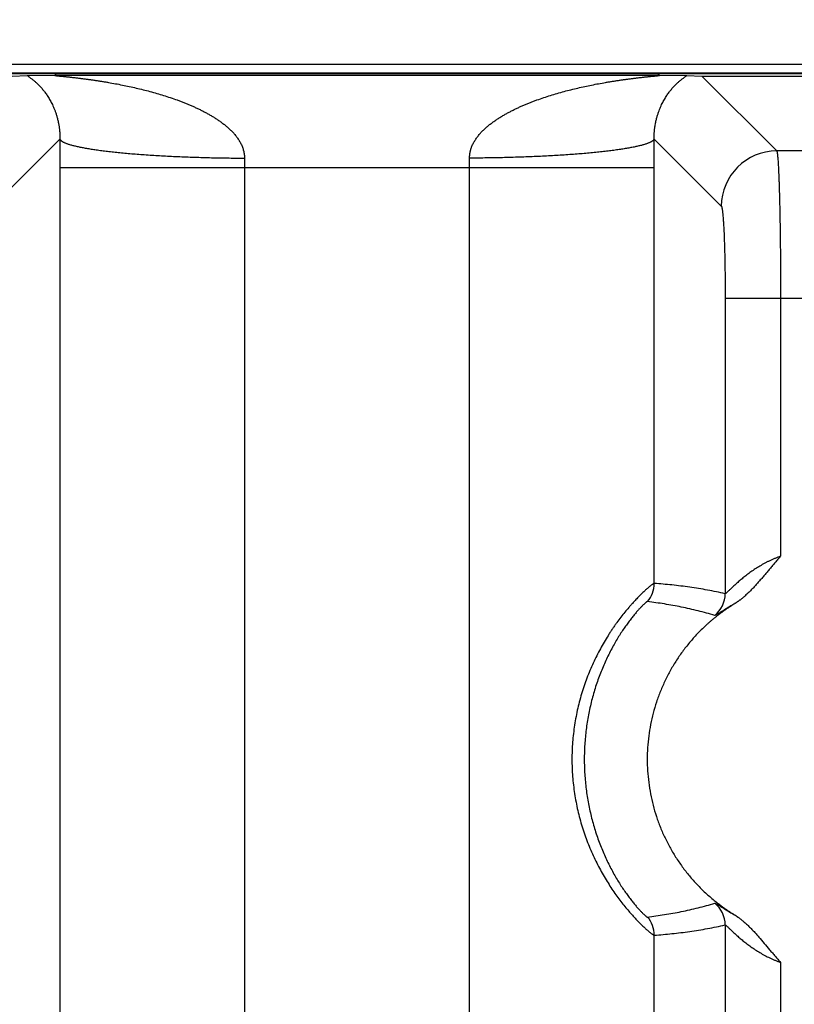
# Model space of a CAD drawing. Header units: inches. Extents: x 0 to 34, y 0 to 22.
# Tile 14 of 224: x 6.829 to 7.248, y 5.256 to 5.789. Entities that reach past the tile are written whole.
import ezdxf

# ---------------------------------------------------------------- set-up
doc = ezdxf.new("R2010")
doc.units = ezdxf.units.IN
doc.header["$LTSCALE"] = 1.87
doc.header["$MEASUREMENT"] = 0
doc.layers.get('0').update_dxf_attribs({"linetype": 'CONTINUOUS'})
doc.layers.add('DIMENSIONS', color=7, linetype='CONTINUOUS')
doc.styles.get("Standard").update_dxf_attribs({"font": 'txt', "width": 0.8})
doc.dimstyles.new('DIMSTYLE_1', dxfattribs={"dimtxt": 0.125, "dimasz": 0.18, "dimexe": 0.125, "dimexo": 0.0625, "dimgap": 0.03125, "dimtad": 0, "dimtih": 1, "dimtoh": 1, "dimdec": 3, "dimzin": 4, "dimdsep": 46, "dimtxsty": 'STANDARD', "dimblk": '_FILLED', "dimblk1": '_FILLED', "dimblk2": '_FILLED', "dimcen": 0.09, "dimadec": 0, "dimazin": 0, "dimtp": 0.01, "dimtm": 0.01, "dimtfac": 1, "dimtdec": 3, "dimtofl": 0, "dimtmove": 0, "dimatfit": 3, "dimldrblk": '_FILLED', "dimfxl": 1, "dimtolj": 1, "dimtzin": 4, "dimarcsym": 0})

# ---------------------------------------------------------------- blocks, each defined once
blk = doc.blocks.new('*D14')
at = {"layer": 'DIMENSIONS', "color": 2, "linetype": 'CONTINUOUS'}
blk.add_line((7.2665877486, 5.0329007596), (7.2665877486, 6.4671331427), dxfattribs=at)
at = {"layer": 'DIMENSIONS', "color": 2, "linetype": 'CONTINUOUS', "insert": (7.2040877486, 6.5296331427), "char_height": 0.125, "width": 1.025, "attachment_point": 1, "rotation": 90, "line_spacing_factor": 0.9}
blk.add_mtext('1.614{\\Ftxt.shx;\\W1.000000;\\H0.125000; }[41]', dxfattribs=at)
blk = doc.blocks.new('_FILLED')
at = {"color": 0, "linetype": 'BYBLOCK'}
blk.add_solid([(0, 0), (-1, 0.1736111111), (-1, -0.1736111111)], dxfattribs=at)
blk = doc.blocks.new('*D15')
at = {"layer": 'DIMENSIONS', "color": 2, "linetype": 'CONTINUOUS'}
blk.add_line((13.3915877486, 5.0329007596), (13.3915877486, 6.4671331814), dxfattribs=at)
at = {"layer": 'DIMENSIONS', "color": 2, "linetype": 'CONTINUOUS', "insert": (13.3290877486, 6.5296331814), "char_height": 0.125, "width": 1.425, "attachment_point": 1, "rotation": 90, "line_spacing_factor": 0.9}
blk.add_mtext('7.739{\\Ftxt.shx;\\W1.000000;\\H0.125000; }[196.57]', dxfattribs=at)
blk = doc.blocks.new('*D16')
at = {"layer": 'DIMENSIONS', "color": 2, "linetype": 'CONTINUOUS'}
blk.add_line((20.0265877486, 5.0329007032), (20.0265877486, 6.4671332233), dxfattribs=at)
at = {"layer": 'DIMENSIONS', "color": 2, "linetype": 'CONTINUOUS', "insert": (19.9640877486, 6.5296332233), "char_height": 0.125, "width": 1.425, "attachment_point": 1, "rotation": 90, "line_spacing_factor": 0.9}
blk.add_mtext('14.374{\\Ftxt.shx;\\W1.000000;\\H0.125000; }[365.1]', dxfattribs=at)
blk = doc.blocks.new('*D17')
at = {"layer": 'DIMENSIONS', "color": 2, "linetype": 'CONTINUOUS'}
blk.add_line((21.0465877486, 4.2329007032), (21.0465877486, 6.4671332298), dxfattribs=at)
at = {"layer": 'DIMENSIONS', "color": 2, "linetype": 'CONTINUOUS', "insert": (20.9840877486, 6.5296332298), "char_height": 0.125, "width": 1.525, "attachment_point": 1, "rotation": 90, "line_spacing_factor": 0.9}
blk.add_mtext('15.394{\\Ftxt.shx;\\W1.000000;\\H0.125000; }[391.01]', dxfattribs=at)
blk = doc.blocks.new('*D18')
at = {"layer": 'DIMENSIONS', "color": 2, "linetype": 'CONTINUOUS'}
blk.add_line((7.0789877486, 4.8453007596), (4.9650877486, 4.8453007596), dxfattribs=at)
at = {"layer": 'DIMENSIONS', "color": 2, "linetype": 'CONTINUOUS', "insert": (4.9025877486, 4.9078007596), "char_height": 0.125, "width": 1.225, "attachment_point": 3, "line_spacing_factor": 0.9}
blk.add_mtext('.919{\\Ftxt.shx;\\W1.000000;\\H0.125000; }[23.34]', dxfattribs=at)
blk = doc.blocks.new('*D19')
at = {"layer": 'DIMENSIONS', "color": 2, "linetype": 'CONTINUOUS'}
blk.add_line((7.0789877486, 3.2453007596), (4.9650877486, 3.2453007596), dxfattribs=at)
at = {"layer": 'DIMENSIONS', "color": 2, "linetype": 'CONTINUOUS', "insert": (4.9025877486, 3.3078007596), "char_height": 0.125, "width": 1.325, "attachment_point": 3, "line_spacing_factor": 0.9}
blk.add_mtext('2.519{\\Ftxt.shx;\\W1.000000;\\H0.125000; }[63.98]', dxfattribs=at)

msp = doc.modelspace()

# ---------------------------------------------------------------- linework, layer by layer
at = {"color": 7, "linetype": 'CONTINUOUS'}
for p, q in [((8.0322192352, 5.7643042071), (5.7620690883, 5.7643007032)), ((5.7525839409, 5.7594872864), (8.6728719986, 5.7594872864)), ((21.5411953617, 5.7596681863), (5.7528033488, 5.7596681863)), ((6.824990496, 5.7580456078), (6.8331657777, 5.7582589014)), ((6.8331657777, 5.7582589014), (6.8488269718, 5.7584781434)), ((6.8488269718, 5.7584781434), (7.1744711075, 5.7584781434)), ((7.1744711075, 5.7584781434), (7.1901323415, 5.7582589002)), ((7.1901323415, 5.7582589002), (7.1983075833, 5.7580456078)), ((7.1983075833, 5.7580456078), (7.2387939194, 5.7175592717)), ((7.1983075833, 5.7580456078), (7.33536469, 5.7580456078)), ((6.8144756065, 5.687587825), (6.8508211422, 5.7239333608)), ((7.172476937, 5.7239333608), (7.2088224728, 5.687587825)), ((7.2948784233, 5.7175593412), (7.2387939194, 5.7175592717)), ((6.8507862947, 5.7084800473), (6.8507862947, 2.3823145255)), ((6.8507862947, 5.7084800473), (7.1725117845, 5.7084800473)), ((6.9506911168, 5.7084800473), (6.9506911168, 2.3823145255)), ((7.0726069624, 5.0693742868), (7.0726069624, 5.7084800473)), ((7.1725114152, 5.4835398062), (7.1725117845, 5.7084800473)), ((7.2109102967, 5.637635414), (7.2109102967, 5.4779835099)), ((7.2408817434, 5.637635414), (7.2109102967, 5.637635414)), ((7.2927905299, 5.6376920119), (7.2408817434, 5.637635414)), ((7.2408817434, 5.637635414), (7.2408817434, 5.498271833)), ((7.2109102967, 5.2988110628), (7.2109102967, 5.0214593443)), ((7.1725117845, 5.0348707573), (7.1725117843, 5.2932548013)), ((7.2408817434, 5.2785227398), (7.2408817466, 5.0214593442))]:
    msp.add_line(p, q, dxfattribs=at)
for centre, radius, start, end in [((10.2998853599, 5.7084172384), 3.4490990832, 179.7422482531, 179.9989566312), ((3.7342281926, 5.7084417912), 3.43828361, 0.0006375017, 0.2581533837), ((7.2388635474, 5.687518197), 0.0300419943, 90.1327975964, 179.8672024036), ((7.3246088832, 5.7085261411), 0.3739177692, 179.2177299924, 180.0070629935), ((6.7000758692, 5.708535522), 0.3725310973, 359.9914679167, 0.7837390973), ((7.1575013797, 5.4835410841), 0.01501003, 319.1192458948, 359.9949893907), ((7.1958988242, 5.4779891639), 0.015011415, 308.5740709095, 359.9784200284), ((7.1958988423, 5.2988054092), 0.0150113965, 0.0215786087, 51.42598204), ((7.1575016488, 5.2932536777), 0.0150100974, 0.0042889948, 40.8808822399)]:
    msp.add_arc(centre, radius, start, end, dxfattribs=at)
for points, knots in [([(6.8331657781, 5.7582589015), (6.8333258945, 5.7581447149), (6.8335725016, 5.757971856), (6.8339074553, 5.7577370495), (6.8342649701, 5.757484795), (6.834728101, 5.7571533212), (6.8352983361, 5.7567332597), (6.8358858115, 5.7562850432), (6.8367002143, 5.7556379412), (6.8377414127, 5.7547543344), (6.8389965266, 5.7535844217), (6.8402653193, 5.7522784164), (6.841539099, 5.7508246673), (6.8428106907, 5.7492071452), (6.8438435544, 5.7477326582), (6.8446599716, 5.7464550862), (6.8452773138, 5.7454229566), (6.8458877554, 5.7443280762), (6.8464904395, 5.7431639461), (6.8470827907, 5.7419228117), (6.8475583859, 5.7408320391), (6.8479305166, 5.7399133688), (6.8482094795, 5.7391877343), (6.8484835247, 5.7384334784), (6.8487512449, 5.7376483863), (6.8490122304, 5.7368292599), (6.8492662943, 5.7359725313), (6.8495114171, 5.7350740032), (6.8498324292, 5.7337823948), (6.8500807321, 5.7326000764), (6.8502680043, 5.7315408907), (6.8503603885, 5.7309718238), (6.8504473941, 5.7303832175), (6.8505284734, 5.7297736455), (6.8506023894, 5.7291418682), (6.8506568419, 5.7286004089), (6.8506962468, 5.7281541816), (6.8507238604, 5.7278090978), (6.8507487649, 5.727457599), (6.8507782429, 5.72697469), (6.8508079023, 5.7263499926), (6.8508303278, 5.7255758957), (6.850835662, 5.7247661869), (6.8508281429, 5.7242155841), (6.8508211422, 5.7239333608)], [0, 0, 0, 0, 0.0146491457, 0.0224324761, 0.0304703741, 0.0472417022, 0.0648553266, 0.083225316, 0.1022809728, 0.1423336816, 0.1849110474, 0.230041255, 0.2779089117, 0.3288210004, 0.3832298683, 0.4119309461, 0.4417449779, 0.4728010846, 0.5052927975, 0.53937544, 0.5752232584, 0.593911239, 0.6132042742, 0.6331284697, 0.6536849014, 0.67498753, 0.6971623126, 0.7202440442, 0.7443575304, 0.7962940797, 0.8101872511, 0.8244780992, 0.8392366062, 0.8545069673, 0.8702826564, 0.8866160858, 0.8950412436, 0.9036507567, 0.9124028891, 0.9212892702, 0.9396886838, 0.9589858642, 0.9789709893, 1, 1, 1, 1]), ([(6.8488269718, 5.7584781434), (6.8487770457, 5.7584775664), (6.8486806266, 5.7584761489), (6.8485417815, 5.7584729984), (6.8484152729, 5.7584688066), (6.8483185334, 5.7584642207), (6.8482490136, 5.7584597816), (6.8482033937, 5.7584562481), (6.8481624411, 5.758452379), (6.8481263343, 5.7584481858), (6.8480952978, 5.7584436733), (6.8480696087, 5.7584388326), (6.8480517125, 5.7584342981), (6.8480403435, 5.7584303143), (6.848033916, 5.758427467), (6.8480289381, 5.7584245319), (6.8480253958, 5.7584214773), (6.8480232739, 5.7584181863), (6.8480227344, 5.7584131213), (6.8480262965, 5.7584082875), (6.8480313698, 5.7584042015), (6.8480396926, 5.7583990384), (6.8480538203, 5.7583927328), (6.8480751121, 5.7583852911), (6.84810191, 5.7583775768), (6.8481340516, 5.7583696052), (6.8481713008, 5.7583614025), (6.8482302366, 5.7583496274), (6.8483144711, 5.7583347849), (6.8484268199, 5.7583170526), (6.8485525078, 5.7582987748), (6.8486896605, 5.7582800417), (6.8488368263, 5.758260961), (6.8489927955, 5.7582416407), (6.8491564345, 5.7582221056), (6.8493266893, 5.7582023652), (6.8495644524, 5.7581754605), (6.8498726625, 5.7581416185), (6.8502534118, 5.7581008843), (6.850646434, 5.758059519), (6.8510493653, 5.7580176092), (6.8514605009, 5.7579751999), (6.8518784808, 5.7579323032), (6.8524463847, 5.7578741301), (6.8531666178, 5.7578001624), (6.8540409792, 5.7577094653), (6.8549265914, 5.7576166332), (6.8558209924, 5.7575214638), (6.856722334, 5.757423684), (6.8576293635, 5.7573235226), (6.8588476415, 5.7571864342), (6.8603789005, 5.7570085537), (6.8622240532, 5.7567850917), (6.8640776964, 5.7565507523), (6.865937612, 5.7563052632), (6.8678022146, 5.7560484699), (6.8696703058, 5.7557801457), (6.8715409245, 5.7555000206), (6.8734133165, 5.7552078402), (6.8752868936, 5.7549034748), (6.877787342, 5.7544808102), (6.8809127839, 5.7539206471), (6.8846589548, 5.7531957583), (6.8884004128, 5.7524155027), (6.8921347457, 5.7515771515), (6.8958595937, 5.7506776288), (6.8995725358, 5.7497134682), (6.9032709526, 5.7486806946), (6.9069518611, 5.7475743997), (6.9106119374, 5.746389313), (6.9136408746, 5.7453316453), (6.9160488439, 5.7444386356), (6.9178470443, 5.7437443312), (6.9196364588, 5.7430249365), (6.9214160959, 5.7422789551), (6.9231846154, 5.7415043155), (6.9249409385, 5.7406996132), (6.9266842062, 5.7398640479), (6.9284124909, 5.7389948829), (6.9298381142, 5.7382402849), (6.9309692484, 5.737617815), (6.9320943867, 5.7369822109), (6.9334874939, 5.736162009), (6.9351338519, 5.7351329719), (6.9367529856, 5.7340574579), (6.9383395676, 5.7329298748), (6.9398885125, 5.7317461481), (6.9413939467, 5.7305019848), (6.9428468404, 5.7291905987), (6.9442380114, 5.7278069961), (6.9453339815, 5.7265885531), (6.9461649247, 5.7255712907), (6.9467636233, 5.7247855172), (6.9473345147, 5.7239768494), (6.9478741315, 5.7231443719), (6.9483797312, 5.722288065), (6.9488479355, 5.7214078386), (6.9492735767, 5.720503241), (6.9496536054, 5.719575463), (6.9499838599, 5.7186256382), (6.9502125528, 5.7178173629), (6.950366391, 5.7171619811), (6.9505005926, 5.7165002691), (6.950603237, 5.7158314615), (6.9506727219, 5.7151579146), (6.9507202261, 5.7144807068), (6.9507305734, 5.7139709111), (6.9507259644, 5.7136311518)], [0, 0, 0, 0, 0.0012542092, 0.0024222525, 0.0034885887, 0.0044337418, 0.0048548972, 0.0052384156, 0.0055830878, 0.005888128, 0.0061514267, 0.0063707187, 0.006544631, 0.0066144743, 0.0066731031, 0.0067209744, 0.0067591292, 0.0067897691, 0.006817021, 0.0068817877, 0.0069270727, 0.0069826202, 0.0071263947, 0.0073150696, 0.0075487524, 0.0078266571, 0.0081467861, 0.0085067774, 0.0093362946, 0.0102950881, 0.0113638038, 0.0125266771, 0.0137722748, 0.015091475, 0.016474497, 0.0179120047, 0.0193968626, 0.0224851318, 0.0257006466, 0.0290157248, 0.032412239, 0.0358767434, 0.039398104, 0.0429668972, 0.0502169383, 0.0575852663, 0.0650483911, 0.0725850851, 0.0801791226, 0.0878225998, 0.0955078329, 0.1109749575, 0.126545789, 0.1421959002, 0.1579082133, 0.1736711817, 0.1894759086, 0.2053153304, 0.2211841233, 0.2370786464, 0.2529955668, 0.2848851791, 0.3168370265, 0.3488404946, 0.3808877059, 0.412973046, 0.4450926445, 0.477243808, 0.5094245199, 0.5416348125, 0.5738755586, 0.5900069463, 0.6061461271, 0.6222942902, 0.6384513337, 0.6546166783, 0.6707914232, 0.6869775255, 0.7031746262, 0.7193830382, 0.7274925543, 0.7356059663, 0.7518435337, 0.7680969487, 0.7843699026, 0.8006638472, 0.8169822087, 0.8333293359, 0.8497094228, 0.8661289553, 0.8825948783, 0.8908490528, 0.8991185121, 0.9074045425, 0.9157085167, 0.9240320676, 0.932376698, 0.9407436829, 0.9491344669, 0.957550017, 0.965990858, 0.97022135, 0.974458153, 0.9829491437, 0.9872040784, 0.9914645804, 1, 1, 1, 1]), ([(7.0725721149, 5.7136311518), (7.0725674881, 5.7139709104), (7.0725810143, 5.7146501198), (7.0726692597, 5.7156637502), (7.0727980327, 5.7165001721), (7.0729318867, 5.7171619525), (7.0730470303, 5.717653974), (7.0731767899, 5.718141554), (7.0733212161, 5.7186241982), (7.0734795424, 5.7191016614), (7.073708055, 5.7197306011), (7.0740252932, 5.7205029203), (7.0744504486, 5.7214076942), (7.074917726, 5.7222884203), (7.0754236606, 5.7231445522), (7.075963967, 5.7239765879), (7.0765348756, 5.7247852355), (7.0771332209, 5.7255712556), (7.077756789, 5.726335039), (7.0784034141, 5.7270771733), (7.0792925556, 5.7280383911), (7.0804515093, 5.7291903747), (7.0819042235, 5.7305018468), (7.0834091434, 5.7317466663), (7.0849587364, 5.7329295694), (7.0865453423, 5.7340570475), (7.0881636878, 5.7351337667), (7.0898108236, 5.7361615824), (7.0914820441, 5.7371457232), (7.0931743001, 5.7380894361), (7.0948854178, 5.7389950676), (7.0966138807, 5.7398639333), (7.0983571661, 5.7406994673), (7.1001133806, 5.7415043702), (7.1018818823, 5.7422790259), (7.1036615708, 5.7430248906), (7.1054509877, 5.7437442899), (7.1072491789, 5.7444386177), (7.109657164, 5.7453315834), (7.1126860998, 5.7463891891), (7.1163460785, 5.7475745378), (7.1200270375, 5.7486806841), (7.123725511, 5.7497133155), (7.1274384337, 5.7506775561), (7.1311632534, 5.7515771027), (7.1348975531, 5.7524154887), (7.1386389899, 5.7531957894), (7.1423851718, 5.7539206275), (7.1455106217, 5.7544807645), (7.1480110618, 5.754903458), (7.1498846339, 5.7552078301), (7.1517570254, 5.7554999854), (7.1536276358, 5.7557801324), (7.1554957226, 5.7560484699), (7.1573603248, 5.7563052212), (7.1592202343, 5.7565507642), (7.1610738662, 5.7567850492), (7.1629190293, 5.7570086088), (7.1647525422, 5.7572214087), (7.1662714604, 5.7573907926), (7.1674769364, 5.7575213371), (7.1683713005, 5.7576166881), (7.1692569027, 5.7577095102), (7.1701313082, 5.7578000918), (7.1708515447, 5.7578741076), (7.1714193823, 5.7579323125), (7.1718373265, 5.7579752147), (7.1722484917, 5.7580176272), (7.1726515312, 5.7580595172), (7.1730446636, 5.7581008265), (7.1734254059, 5.7581415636), (7.1737334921, 5.758175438), (7.1739710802, 5.7582023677), (7.1741411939, 5.7582221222), (7.1743048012, 5.758241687), (7.174460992, 5.7582610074), (7.1746086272, 5.7582800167), (7.1747462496, 5.7582986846), (7.1748720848, 5.7583169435), (7.1749840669, 5.7583346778), (7.1750676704, 5.7583495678), (7.1751259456, 5.7583614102), (7.1751628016, 5.7583696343), (7.175194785, 5.7583776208), (7.1752216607, 5.758385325), (7.1752431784, 5.7583927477), (7.1752575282, 5.7583990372), (7.1752660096, 5.7584041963), (7.1752711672, 5.7584082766), (7.1752748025, 5.7584131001), (7.1752743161, 5.7584181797), (7.175272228, 5.7584214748), (7.1752687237, 5.7584245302), (7.1752637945, 5.7584274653), (7.1752574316, 5.7584303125), (7.1752461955, 5.7584342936), (7.1752285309, 5.7584388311), (7.175203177, 5.7584436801), (7.1751724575, 5.758448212), (7.1751364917, 5.7584524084), (7.1750954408, 5.7584562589), (7.1750495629, 5.7584597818), (7.1749796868, 5.7584642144), (7.1748825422, 5.7584688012), (7.174755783, 5.7584729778), (7.1746170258, 5.7584761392), (7.1745208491, 5.7584775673), (7.1744711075, 5.7584781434)], [0, 0, 0, 0, 0.0085354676, 0.0170497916, 0.0255408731, 0.0297776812, 0.0340081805, 0.0382322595, 0.0424499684, 0.0466613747, 0.0508664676, 0.0592573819, 0.0676243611, 0.0759688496, 0.0842924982, 0.0925967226, 0.1008828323, 0.109152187, 0.1174062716, 0.1256465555, 0.1338741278, 0.1502939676, 0.1666740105, 0.183020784, 0.1993398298, 0.2156339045, 0.231905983, 0.2481604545, 0.2643981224, 0.2806201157, 0.296828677, 0.3130263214, 0.3292125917, 0.3453871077, 0.3615524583, 0.3777097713, 0.3938580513, 0.4099972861, 0.4261288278, 0.458369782, 0.4905797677, 0.5227609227, 0.5549126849, 0.5870323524, 0.6191177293, 0.6511649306, 0.6831684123, 0.7151206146, 0.7470105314, 0.7629274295, 0.7788220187, 0.7946909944, 0.8105303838, 0.8263351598, 0.8420983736, 0.8578105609, 0.8734608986, 0.8890315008, 0.9044994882, 0.9198274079, 0.927422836, 0.9349578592, 0.9424209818, 0.9497908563, 0.9570403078, 0.9606084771, 0.9641295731, 0.9675941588, 0.9709916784, 0.9743083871, 0.9775239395, 0.9806104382, 0.9820940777, 0.9835303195, 0.984912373, 0.9862331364, 0.9874836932, 0.9886515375, 0.9897218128, 0.990677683, 0.9914994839, 0.9918546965, 0.9921713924, 0.9924479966, 0.9926826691, 0.9928735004, 0.9930193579, 0.9930756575, 0.9931214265, 0.9931865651, 0.9932137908, 0.9932442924, 0.9932822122, 0.9933297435, 0.9933878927, 0.9934570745, 0.9936289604, 0.9938453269, 0.9941053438, 0.9944087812, 0.9947548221, 0.9951409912, 0.9955645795, 0.996513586, 0.9975838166, 0.9987504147, 1, 1, 1, 1]), ([(7.172476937, 5.7239333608), (7.1724696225, 5.7242134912), (7.1724612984, 5.7247652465), (7.1724682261, 5.7255763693), (7.1724908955, 5.7263513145), (7.1725246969, 5.7270918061), (7.1725718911, 5.7278018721), (7.172629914, 5.7284868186), (7.1726964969, 5.7291440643), (7.1727698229, 5.7297746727), (7.172850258, 5.7303825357), (7.1729647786, 5.7311559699), (7.173121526, 5.7320779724), (7.1733294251, 5.7331333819), (7.1735516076, 5.7341299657), (7.1737872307, 5.7350743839), (7.1740320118, 5.7359728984), (7.1742853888, 5.7368290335), (7.1746279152, 5.737902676), (7.1750728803, 5.7391665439), (7.175636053, 5.7405947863), (7.1762155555, 5.7419230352), (7.176808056, 5.7431640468), (7.1774098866, 5.7443279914), (7.1780204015, 5.7454228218), (7.1786385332, 5.7464552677), (7.1794550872, 5.7477330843), (7.1804875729, 5.7492074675), (7.1817589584, 5.7508247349), (7.1830328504, 5.7522784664), (7.1843016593, 5.7535843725), (7.1855565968, 5.7547544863), (7.1865979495, 5.7556379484), (7.1874124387, 5.7562850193), (7.1879997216, 5.7567333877), (7.188569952, 5.7571532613), (7.1891176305, 5.7575451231), (7.1896361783, 5.7579102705), (7.189971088, 5.7581452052), (7.1901323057, 5.7582589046)], [0, 0, 0, 0, 0.0208737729, 0.0411000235, 0.0604169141, 0.0786204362, 0.09631289, 0.1134221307, 0.1298217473, 0.1455191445, 0.1607102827, 0.1754936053, 0.2037578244, 0.230365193, 0.2556127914, 0.2798067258, 0.3028638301, 0.3249764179, 0.3463083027, 0.3868048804, 0.4247579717, 0.4606445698, 0.4947292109, 0.5271769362, 0.5582338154, 0.588089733, 0.6167987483, 0.6711790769, 0.7220892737, 0.7699626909, 0.8150934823, 0.8576605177, 0.8977235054, 0.9167806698, 0.9351427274, 0.9527582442, 0.9695269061, 0.9853049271, 1, 1, 1, 1]), ([(6.8508272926, 5.723933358), (6.8509031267, 5.7237529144), (6.8510509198, 5.723541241), (6.8512645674, 5.7233150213), (6.8514433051, 5.723146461), (6.8517039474, 5.7229370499), (6.8520641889, 5.7226931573), (6.852480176, 5.7224500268), (6.8529517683, 5.7222077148), (6.8534787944, 5.7219663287), (6.8540610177, 5.7217259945), (6.8546981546, 5.7214868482), (6.8553898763, 5.7212490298), (6.8561358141, 5.7210126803), (6.8569355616, 5.7207779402), (6.8577886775, 5.7205449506), (6.8586946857, 5.7203138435), (6.8600048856, 5.7200006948), (6.861771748, 5.7196172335), (6.8636270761, 5.7192580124), (6.8652108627, 5.7189743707), (6.8669219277, 5.7186836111), (6.8691792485, 5.7183290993), (6.8720275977, 5.7179234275), (6.8750551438, 5.7175312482), (6.8782550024, 5.7171534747), (6.8816199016, 5.7167909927), (6.8851421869, 5.7164446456), (6.888813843, 5.7161152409), (6.8926265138, 5.7158035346), (6.8979654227, 5.7154066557), (6.9049246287, 5.7149626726), (6.9135742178, 5.7145179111), (6.9225620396, 5.7141579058), (6.9318062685, 5.7138859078), (6.9412227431, 5.7137044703), (6.9475486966, 5.71364517), (6.9507259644, 5.7136309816)], [0, 0, 0, 0, 0.0057992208, 0.0074654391, 0.0092298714, 0.0130717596, 0.0173573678, 0.0221081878, 0.0273390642, 0.0330601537, 0.0392782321, 0.0459975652, 0.053220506, 0.0609479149, 0.069179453, 0.0779137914, 0.0871487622, 0.0968814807, 0.1178251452, 0.1407107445, 0.1528690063, 0.1654964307, 0.1921331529, 0.2205668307, 0.2507379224, 0.282582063, 0.3160304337, 0.3510100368, 0.3874439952, 0.425251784, 0.4643494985, 0.5460630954, 0.631855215, 0.7209566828, 0.8125668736, 0.905861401, 1, 1, 1, 1]), ([(7.1724769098, 5.7239333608), (7.1724009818, 5.7237528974), (7.1722530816, 5.723541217), (7.1720393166, 5.7233149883), (7.1718604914, 5.7231464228), (7.1715997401, 5.7229370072), (7.171239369, 5.7226931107), (7.1708232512, 5.7224499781), (7.1703515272, 5.7222076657), (7.1698243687, 5.7219662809), (7.1692420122, 5.7217259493), (7.1686047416, 5.7214868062), (7.167912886, 5.7212489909), (7.1671668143, 5.7210126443), (7.1663669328, 5.7207779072), (7.165513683, 5.720544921), (7.1646075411, 5.7203138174), (7.1632971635, 5.7200006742), (7.1615300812, 5.7196172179), (7.1596745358, 5.7192579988), (7.1580905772, 5.7189743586), (7.1563793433, 5.7186836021), (7.1541218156, 5.7183290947), (7.1512732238, 5.7179234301), (7.1482454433, 5.7175312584), (7.1450453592, 5.7171534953), (7.1416802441, 5.7167910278), (7.1381577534, 5.7164446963), (7.1344859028, 5.7161153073), (7.1306730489, 5.7158036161), (7.1253339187, 5.7154067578), (7.1183744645, 5.7149627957), (7.1097246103, 5.7145180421), (7.1007365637, 5.7141580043), (7.09149214, 5.7138860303), (7.0820754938, 5.7137046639), (7.0757494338, 5.7136453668), (7.0725721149, 5.7136311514)], [0, 0, 0, 0, 0.0058005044, 0.0074670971, 0.009231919, 0.0130746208, 0.0173610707, 0.0221127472, 0.0273444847, 0.0330664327, 0.0392853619, 0.0460055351, 0.0532293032, 0.0609575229, 0.0691898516, 0.0779249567, 0.0871606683, 0.0968941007, 0.1178391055, 0.140725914, 0.1528847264, 0.165512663, 0.1921502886, 0.2205847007, 0.250756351, 0.2826008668, 0.3160494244, 0.351029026, 0.3874627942, 0.4252702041, 0.4643673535, 0.5460792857, 0.6318690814, 0.7209676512, 0.8125744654, 0.9058652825, 1, 1, 1, 1]), ([(7.2387939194, 5.7175592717), (7.2388034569, 5.717544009), (7.2388221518, 5.7175092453), (7.2388478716, 5.7174502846), (7.238873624, 5.7173800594), (7.2389101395, 5.7172644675), (7.2389546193, 5.7170911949), (7.239005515, 5.7168489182), (7.2390564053, 5.7165616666), (7.2391072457, 5.7162295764), (7.2391579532, 5.715852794), (7.2392084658, 5.7154315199), (7.2392587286, 5.7149659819), (7.2393281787, 5.714257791), (7.2394129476, 5.7132638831), (7.2395097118, 5.7119423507), (7.2396047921, 5.7104516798), (7.2396980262, 5.7087952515), (7.2397890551, 5.7069768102), (7.2398776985, 5.7050004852), (7.239963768, 5.7028707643), (7.2400469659, 5.7005924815), (7.2401568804, 5.6972730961), (7.2402843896, 5.6927940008), (7.2404196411, 5.6870524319), (7.2405395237, 5.6808607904), (7.240643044, 5.6742754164), (7.2407290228, 5.667356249), (7.2407968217, 5.6601662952), (7.2408456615, 5.6527710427), (7.2408751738, 5.6452378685), (7.2408817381, 5.6401772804), (7.2408817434, 5.637635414)], [0, 0, 0, 0, 0.0006748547, 0.0014769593, 0.0024105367, 0.0034781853, 0.0060213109, 0.0091140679, 0.0127595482, 0.016958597, 0.0217107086, 0.0270144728, 0.0328677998, 0.0392680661, 0.0536965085, 0.0702701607, 0.0889533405, 0.1097050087, 0.1324789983, 0.1572243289, 0.1838853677, 0.2124019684, 0.2427097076, 0.308420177, 0.3804214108, 0.4580600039, 0.5406306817, 0.6273827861, 0.7175271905, 0.8102435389, 0.9046877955, 1, 1, 1, 1]), ([(7.2088224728, 5.687587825), (7.2088317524, 5.6875785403), (7.2088501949, 5.6875572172), (7.2088760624, 5.6875202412), (7.2089019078, 5.6874762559), (7.2089382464, 5.687404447), (7.2089827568, 5.6872963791), (7.2090235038, 5.6871753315), (7.2090564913, 5.6870646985), (7.2090918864, 5.6869360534), (7.2091356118, 5.6867575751), (7.2091863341, 5.6865221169), (7.2092570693, 5.6861533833), (7.2093431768, 5.6856233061), (7.2094412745, 5.6849050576), (7.2095380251, 5.6840793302), (7.2096331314, 5.6831479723), (7.2097263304, 5.6821130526), (7.2098173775, 5.680976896), (7.2099060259, 5.6797420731), (7.2100246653, 5.6779069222), (7.210163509, 5.6753889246), (7.2103127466, 5.6721147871), (7.2104479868, 5.668526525), (7.2105679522, 5.6646567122), (7.2106714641, 5.6605405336), (7.2107575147, 5.6562154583), (7.2108253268, 5.6517208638), (7.210890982, 5.6455087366), (7.2109102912, 5.6407991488), (7.2109102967, 5.637635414)], [0, 0, 0, 0, 0.0007863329, 0.0016839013, 0.0027000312, 0.0038396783, 0.006502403, 0.0096917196, 0.0114871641, 0.0134173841, 0.017683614, 0.0224923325, 0.0278439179, 0.0401726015, 0.0546551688, 0.0712648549, 0.0899710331, 0.1107337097, 0.1335080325, 0.1582460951, 0.1848914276, 0.2436655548, 0.309304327, 0.3812195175, 0.4587594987, 0.541222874, 0.6278626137, 0.7178893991, 0.8104866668, 1, 1, 1, 1]), ([(7.2408817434, 5.498271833), (7.2398911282, 5.4979157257), (7.2384211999, 5.4973436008), (7.2364970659, 5.4965090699), (7.2350802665, 5.4958523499), (7.2336898, 5.4951669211), (7.2318836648, 5.4942229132), (7.2297046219, 5.4929879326), (7.2272067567, 5.4914276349), (7.2252229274, 5.4900762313), (7.2237057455, 5.4889803), (7.2226146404, 5.488162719), (7.2215606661, 5.4873454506), (7.2202241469, 5.486275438), (7.2189482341, 5.4852068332), (7.2177326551, 5.4841482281), (7.2168781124, 5.483386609), (7.2160677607, 5.4826489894), (7.2153037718, 5.4819406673), (7.2145885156, 5.481267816), (7.2139249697, 5.480637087), (7.2133165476, 5.4800556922), (7.2127669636, 5.4795312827), (7.2123472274, 5.4791337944), (7.2120434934, 5.4788507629), (7.2118421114, 5.478666), (7.2116588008, 5.478501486), (7.2114940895, 5.4783582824), (7.2113485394, 5.4782373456), (7.211238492, 5.4781520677), (7.2111600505, 5.4780961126), (7.2110967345, 5.4780537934), (7.2110395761, 5.4780199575), (7.2109876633, 5.4779974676), (7.2109573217, 5.4779871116), (7.2109322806, 5.4779809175), (7.2109165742, 5.4779813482), (7.2109102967, 5.4779835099)], [0, 0, 0, 0, 0.0865328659, 0.1295861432, 0.1723931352, 0.2148868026, 0.2570068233, 0.3399058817, 0.4207037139, 0.499039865, 0.5371723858, 0.5745481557, 0.6111118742, 0.6468022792, 0.715280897, 0.7479001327, 0.7793040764, 0.8093749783, 0.8379753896, 0.8649438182, 0.8900972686, 0.9132304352, 0.9341209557, 0.9525414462, 0.960749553, 0.9682482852, 0.9750069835, 0.9809961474, 0.9861887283, 0.990560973, 0.9924370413, 0.9941073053, 0.9968230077, 0.9978789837, 0.9987533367, 0.9994542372, 1, 1, 1, 1]), ([(7.2408817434, 5.498271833), (7.2403763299, 5.4977175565), (7.2393754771, 5.496599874), (7.2378995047, 5.4949011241), (7.2364423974, 5.4931862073), (7.2349970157, 5.4914614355), (7.2335573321, 5.4897319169), (7.2321155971, 5.4880041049), (7.2306647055, 5.4862839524), (7.2291970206, 5.4845780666), (7.2277049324, 5.4828934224), (7.2261808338, 5.4812376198), (7.2248774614, 5.4798890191), (7.2238111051, 5.4788337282), (7.2229985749, 5.4780553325), (7.2221723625, 5.4772914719), (7.2214716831, 5.4766683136), (7.2209034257, 5.4761786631), (7.2204732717, 5.4758160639), (7.2200390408, 5.4754583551), (7.2196006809, 5.4751057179), (7.2191580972, 5.4747583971), (7.2187855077, 5.4744738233), (7.2184854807, 5.4742487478), (7.2182594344, 5.4740813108), (7.2180320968, 5.4739156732), (7.2178030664, 5.4737524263), (7.2175728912, 5.4735907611), (7.2173424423, 5.4734293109), (7.2171129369, 5.4732664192), (7.216920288, 5.4731326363), (7.216763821, 5.4730292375), (7.2166450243, 5.472954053), (7.2165242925, 5.4728820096), (7.2163612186, 5.4727894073), (7.2161556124, 5.4726767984), (7.2159928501, 5.4725834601), (7.2159129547, 5.4725343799)], [0, 0, 0, 0, 0.0625000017, 0.1250002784, 0.187499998, 0.2499996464, 0.3124992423, 0.374998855, 0.4374984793, 0.4999980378, 0.5624974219, 0.6249964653, 0.6874949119, 0.7187447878, 0.7499945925, 0.7812442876, 0.8124938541, 0.8281188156, 0.8437437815, 0.8593687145, 0.8749937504, 0.8906186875, 0.9062434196, 0.9140564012, 0.9218695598, 0.9296818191, 0.9374925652, 0.9453036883, 0.9531180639, 0.96093703, 0.9687535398, 0.9726589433, 0.976562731, 0.9804664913, 0.9843720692, 0.9921872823, 1, 1, 1, 1]), ([(7.1725114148, 5.4835389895), (7.1724921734, 5.4835400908), (7.1724482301, 5.4835364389), (7.172376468, 5.4835186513), (7.1722914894, 5.4834872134), (7.1721932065, 5.4834423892), (7.1720814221, 5.4833843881), (7.1719562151, 5.4833131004), (7.1718176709, 5.4832284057), (7.1716049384, 5.4830908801), (7.171306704, 5.48288433), (7.170911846, 5.4825933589), (7.1704657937, 5.4822483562), (7.1699695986, 5.4818490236), (7.1694244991, 5.4813949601), (7.1688318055, 5.4808858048), (7.1681932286, 5.4803210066), (7.1675104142, 5.4797005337), (7.1667849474, 5.4790248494), (7.165731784, 5.4780208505), (7.1643227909, 5.4766303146), (7.1625404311, 5.4747908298), (7.1609889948, 5.4731117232), (7.1596967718, 5.471657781), (7.1583287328, 5.4700770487), (7.1565776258, 5.4679719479), (7.1544552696, 5.4652838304), (7.1526793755, 5.4629091), (7.1512501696, 5.4609138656), (7.1501672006, 5.4593553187), (7.1490878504, 5.4577514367), (7.1476465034, 5.4555364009), (7.1458715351, 5.4526630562), (7.1438120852, 5.449080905), (7.1418239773, 5.4453504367), (7.139923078, 5.4414833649), (7.1381247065, 5.4374906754), (7.1364427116, 5.4333833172), (7.1348889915, 5.429172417), (7.1334741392, 5.424868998), (7.1322067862, 5.4204841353), (7.1310942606, 5.4160286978), (7.1301420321, 5.4115134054), (7.129356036, 5.4069483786), (7.1287408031, 5.4023437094), (7.1282994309, 5.3977094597), (7.1280334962, 5.3930556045), (7.1279446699, 5.3883919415), (7.1280338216, 5.3837282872), (7.1283002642, 5.3790744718), (7.1287421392, 5.3744402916), (7.1293577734, 5.3698357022), (7.1301441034, 5.3652707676), (7.1310964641, 5.3607555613), (7.1322099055, 5.3563004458), (7.1334782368, 5.3519160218), (7.1348935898, 5.3476128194), (7.1369526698, 5.342032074), (7.1392739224, 5.336629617), (7.141827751, 5.3314347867), (7.1438165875, 5.3277050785), (7.1458772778, 5.3241241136), (7.1479913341, 5.3207024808), (7.150139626, 5.3174508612), (7.1523016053, 5.3143791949), (7.1544551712, 5.3114962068), (7.1565788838, 5.3088105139), (7.1586493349, 5.3063283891), (7.1606450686, 5.3040561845), (7.1622605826, 5.3023045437), (7.1634983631, 5.3010109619), (7.1646365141, 5.2998489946), (7.1657337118, 5.2987662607), (7.1667872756, 5.2977639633), (7.167720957, 5.2968966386), (7.1686010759, 5.2961073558), (7.169426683, 5.2953982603), (7.1699715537, 5.2949441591), (7.1704674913, 5.2945446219), (7.1709133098, 5.2941994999), (7.1713079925, 5.2939086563), (7.1716060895, 5.2937023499), (7.1718187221, 5.2935651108), (7.1719571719, 5.2934806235), (7.1720822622, 5.2934095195), (7.1721939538, 5.2933517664), (7.1722922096, 5.2933073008), (7.1723770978, 5.2932759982), (7.1724486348, 5.2932576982), (7.1724925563, 5.2932536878), (7.1725117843, 5.2932548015)], [0, 0, 0, 0, 0.0002662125, 0.00060375, 0.0010191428, 0.001515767, 0.0020950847, 0.0027580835, 0.0035055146, 0.0043377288, 0.0062567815, 0.0085152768, 0.0111120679, 0.0140452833, 0.0173125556, 0.0209110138, 0.024837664, 0.0290877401, 0.0336545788, 0.0385311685, 0.0491856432, 0.0609959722, 0.0739076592, 0.0807597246, 0.0878638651, 0.102782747, 0.1185775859, 0.1351672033, 0.1437366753, 0.1524773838, 0.161381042, 0.1704390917, 0.1889792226, 0.2080235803, 0.2275036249, 0.2473579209, 0.2675322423, 0.287978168, 0.3086523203, 0.3295164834, 0.3505370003, 0.3716845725, 0.3929337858, 0.4142629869, 0.4356530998, 0.4570870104, 0.4785491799, 0.5000252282, 0.5215012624, 0.5429633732, 0.5643971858, 0.5857871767, 0.6071162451, 0.6283652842, 0.6495123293, 0.6705321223, 0.6913957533, 0.7120697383, 0.7526842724, 0.7725379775, 0.7920160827, 0.8110575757, 0.8295968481, 0.8475628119, 0.8648807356, 0.8814737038, 0.8972621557, 0.9121686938, 0.926115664, 0.9390307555, 0.9450794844, 0.9508452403, 0.9614971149, 0.9663692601, 0.9709308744, 0.9790994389, 0.982696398, 0.9859631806, 0.9888962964, 0.9914926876, 0.9937501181, 0.9956676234, 0.9964989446, 0.9972455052, 0.9979076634, 0.9984860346, 0.9989816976, 0.999396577, 0.999733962, 1, 1, 1, 1]), ([(7.2109102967, 5.4779835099), (7.2077246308, 5.4787047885), (7.2029319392, 5.4796852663), (7.1965186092, 5.4807976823), (7.1917176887, 5.4815340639), (7.1869167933, 5.4821760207), (7.180521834, 5.482908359), (7.1757159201, 5.4833226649), (7.1725114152, 5.4835398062)], [0, 0, 0, 0, 0.2523150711, 0.3777543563, 0.5027936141, 0.6274882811, 0.7518907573, 1, 1, 1, 1]), ([(7.168850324, 5.4737169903), (7.1688345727, 5.4737188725), (7.1687983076, 5.4737169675), (7.1687395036, 5.4737022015), (7.1686702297, 5.4736752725), (7.168590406, 5.4736360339), (7.1684999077, 5.4735843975), (7.1683987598, 5.4735202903), (7.1682870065, 5.4734436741), (7.1681153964, 5.4733185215), (7.1678754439, 5.473129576), (7.1675587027, 5.4728624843), (7.1672013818, 5.4725446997), (7.1668042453, 5.4721758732), (7.1663681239, 5.4717555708), (7.1658939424, 5.4712833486), (7.1653828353, 5.4707588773), (7.1646261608, 5.4699604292), (7.1635998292, 5.4688322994), (7.1622878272, 5.4673168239), (7.1608694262, 5.465595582), (7.1593606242, 5.4636701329), (7.1577794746, 5.461544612), (7.156145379, 5.4592264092), (7.1544784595, 5.4567248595), (7.1527978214, 5.4540494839), (7.1511214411, 5.4512098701), (7.1488821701, 5.4471595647), (7.1462023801, 5.4417681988), (7.1432891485, 5.4349180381), (7.1407176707, 5.4276864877), (7.138550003, 5.4201564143), (7.1368289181, 5.4124010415), (7.1355824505, 5.4044850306), (7.1348284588, 5.396465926), (7.1345760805, 5.3883964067), (7.1348285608, 5.3803269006), (7.1355826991, 5.3723078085), (7.1368292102, 5.3643918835), (7.1385504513, 5.3566366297), (7.140718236, 5.3491065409), (7.1432897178, 5.341874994), (7.1462030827, 5.3350248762), (7.1493732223, 5.3286473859), (7.1521922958, 5.3237086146), (7.1544808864, 5.3200653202), (7.1561478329, 5.3175639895), (7.1577812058, 5.3152472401), (7.1593617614, 5.3131229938), (7.1608704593, 5.3111976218), (7.1622892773, 5.3094756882), (7.163601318, 5.3079601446), (7.164627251, 5.3068327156), (7.1653832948, 5.3060351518), (7.1658940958, 5.3055110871), (7.1663682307, 5.3050389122), (7.1668045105, 5.3046183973), (7.1672018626, 5.3042492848), (7.167559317, 5.3039313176), (7.1678760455, 5.3036642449), (7.1681158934, 5.3034754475), (7.1682873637, 5.3033504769), (7.1683989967, 5.3032740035), (7.1685000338, 5.3032100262), (7.1685904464, 5.3031585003), (7.1686702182, 5.3031193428), (7.1687394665, 5.3030924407), (7.1687982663, 5.3030776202), (7.1688345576, 5.3030756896), (7.168850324, 5.3030775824)], [0, 0, 0, 0, 0.000251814, 0.0005689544, 0.0009598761, 0.0014292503, 0.0019798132, 0.0026130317, 0.0033296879, 0.0041302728, 0.0059842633, 0.008176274, 0.0107063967, 0.0135742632, 0.0167792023, 0.0203205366, 0.0241968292, 0.0284036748, 0.0377819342, 0.0484037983, 0.0602199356, 0.0731830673, 0.0872304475, 0.1022674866, 0.1182005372, 0.1349427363, 0.1524143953, 0.1705380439, 0.2084006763, 0.2479261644, 0.2886328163, 0.3301592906, 0.3722333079, 0.4146550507, 0.4572833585, 0.5000062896, 0.5427291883, 0.5853573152, 0.6277793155, 0.669851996, 0.7113782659, 0.752087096, 0.7916111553, 0.8294710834, 0.8650775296, 0.8818292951, 0.8977611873, 0.912786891, 0.9268213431, 0.9397868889, 0.9516115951, 0.9622351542, 0.9716043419, 0.975806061, 0.9796794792, 0.9832208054, 0.9864275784, 0.9892977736, 0.9918293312, 0.9940210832, 0.9958735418, 0.9966731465, 0.9973888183, 0.9980211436, 0.9985709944, 0.9990399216, 0.9994306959, 0.9997479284, 1, 1, 1, 1]), ([(7.2159129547, 5.4725343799), (7.2154659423, 5.4722598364), (7.2148041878, 5.4718336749), (7.2140392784, 5.4713259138), (7.2136028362, 5.4710346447), (7.2131663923, 5.4707434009), (7.2126204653, 5.4703799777), (7.2119664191, 5.4699423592), (7.2113148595, 5.4695011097), (7.2106675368, 5.4690536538), (7.2100248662, 5.468599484), (7.2093863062, 5.4681394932), (7.208751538, 5.4676742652), (7.2079097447, 5.4670478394), (7.2068663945, 5.4662529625), (7.2056299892, 5.465278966), (7.2044095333, 5.4642850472), (7.2032049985, 5.463271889), (7.2020167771, 5.4622396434), (7.2004547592, 5.4608381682), (7.1985445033, 5.4590397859), (7.196322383, 5.4568096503), (7.1941726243, 5.4545096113), (7.1914059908, 5.4513531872), (7.1881389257, 5.4472442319), (7.1851410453, 5.4429349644), (7.1829118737, 5.4393784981), (7.1807974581, 5.4357526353), (7.1783733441, 5.4310963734), (7.1762516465, 5.4262947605), (7.1747411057, 5.4223786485), (7.1733564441, 5.4184162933), (7.1718641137, 5.4133833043), (7.1704629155, 5.4072422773), (7.169456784, 5.4010241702), (7.1688498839, 5.3947545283), (7.1686446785, 5.3884589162), (7.1688420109, 5.3821630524), (7.1694410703, 5.3758926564), (7.1704394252, 5.3696732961), (7.1718329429, 5.3635305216), (7.1733189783, 5.3584956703), (7.1746986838, 5.3545315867), (7.1762043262, 5.3506135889), (7.1783200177, 5.3458093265), (7.1807383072, 5.3411500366), (7.1828481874, 5.3375215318), (7.1850729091, 5.3339622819), (7.1880653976, 5.3296492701), (7.191327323, 5.32553623), (7.1940900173, 5.3223763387), (7.1962369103, 5.3200735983), (7.1984562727, 5.3178406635), (7.2007458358, 5.3156797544), (7.2031033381, 5.3135931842), (7.2055260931, 5.3115827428), (7.2075982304, 5.3099735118), (7.2092847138, 5.3087245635), (7.2105653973, 5.3078095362), (7.211862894, 5.306918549), (7.2131708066, 5.3060429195), (7.2144839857, 5.3051751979), (7.2153699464, 5.3046127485), (7.2158169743, 5.3043381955)], [0, 0, 0, 0, 0.0078125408, 0.0117196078, 0.0136732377, 0.0156268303, 0.0195337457, 0.0234402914, 0.0273465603, 0.0312528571, 0.035159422, 0.0390662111, 0.0429730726, 0.0468798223, 0.0546929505, 0.0625060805, 0.0703193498, 0.0781325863, 0.08594579, 0.0937590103, 0.1093849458, 0.1250108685, 0.1406368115, 0.1562628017, 0.1875109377, 0.2187591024, 0.2343851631, 0.2500112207, 0.2812593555, 0.3125074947, 0.3281335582, 0.3437596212, 0.3750077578, 0.4062558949, 0.4375040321, 0.4687521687, 0.5000003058, 0.5312484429, 0.5624965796, 0.5937447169, 0.6249928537, 0.6562409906, 0.671867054, 0.6874931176, 0.7187412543, 0.7499893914, 0.7656154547, 0.7812415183, 0.8124896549, 0.8437377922, 0.8593638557, 0.87498992, 0.8906159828, 0.9062420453, 0.9218681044, 0.9374941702, 0.9531202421, 0.960933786, 0.9687468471, 0.9765596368, 0.9843732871, 0.9921871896, 1, 1, 1, 1]), ([(7.2052587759, 5.4662532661), (7.202275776, 5.4671431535), (7.1977729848, 5.4683719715), (7.1917252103, 5.4698076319), (7.1871772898, 5.4707838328), (7.1826148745, 5.4716624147), (7.1765159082, 5.4727064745), (7.171920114, 5.4733493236), (7.168850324, 5.4737169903)], [0, 0, 0, 0, 0.2509818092, 0.3761457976, 0.5011348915, 0.6259842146, 0.7507256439, 1, 1, 1, 1]), ([(7.2156618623, 5.472330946), (7.2149177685, 5.4719117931), (7.2138354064, 5.4712878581), (7.2124408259, 5.4704591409), (7.2114839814, 5.469880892), (7.2105901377, 5.4693332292), (7.209760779, 5.4688198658), (7.2089973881, 5.4683444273), (7.2083012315, 5.4679103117), (7.2076733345, 5.4675205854), (7.207114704, 5.4671780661), (7.2066921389, 5.4669247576), (7.2063892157, 5.4667487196), (7.20618985, 5.4666359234), (7.2060090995, 5.4665371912), (7.2058472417, 5.4664529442), (7.2057043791, 5.4663834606), (7.2055808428, 5.4663287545), (7.205489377, 5.4662939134), (7.2054255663, 5.4662744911), (7.2053845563, 5.4662640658), (7.2053471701, 5.4662563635), (7.2053135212, 5.4662510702), (7.2052843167, 5.46624914), (7.2052663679, 5.4662509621), (7.2052587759, 5.4662532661)], [0, 0, 0, 0, 0.2122783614, 0.3105078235, 0.4032209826, 0.4901671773, 0.5710684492, 0.6456635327, 0.7137074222, 0.7749933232, 0.8293531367, 0.876582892, 0.8974480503, 0.9164374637, 0.9335173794, 0.9486387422, 0.961788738, 0.9729975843, 0.9822143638, 0.9860927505, 0.9895711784, 0.9927277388, 0.9955794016, 0.9980279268, 1, 1, 1, 1]), ([(7.168850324, 5.3030775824), (7.1719201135, 5.3034452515), (7.1765159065, 5.3040881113), (7.1826148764, 5.3051321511), (7.1871772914, 5.3060107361), (7.1917252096, 5.3069869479), (7.1977729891, 5.3084225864), (7.2022757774, 5.3096514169), (7.2052587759, 5.3105413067)], [0, 0, 0, 0, 0.2492743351, 0.3740158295, 0.4988651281, 0.6238541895, 0.7490182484, 1, 1, 1, 1]), ([(7.2052587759, 5.3105413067), (7.2052660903, 5.3105435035), (7.2052827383, 5.3105462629), (7.2053102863, 5.3105462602), (7.2053424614, 5.3105425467), (7.2053951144, 5.3105319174), (7.2054725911, 5.310508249), (7.2055788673, 5.3104671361), (7.2057037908, 5.3104115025), (7.205847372, 5.3103414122), (7.2060095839, 5.3102569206), (7.2062638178, 5.3101180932), (7.2066263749, 5.3099092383), (7.20711403, 5.3096171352), (7.207672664, 5.3092745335), (7.2083010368, 5.3088843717), (7.2089977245, 5.3084498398), (7.2097613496, 5.3079742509), (7.210590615, 5.3074609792), (7.2114842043, 5.3069135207), (7.2124408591, 5.306335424), (7.2138353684, 5.305506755), (7.2149176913, 5.30488268), (7.2156618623, 5.3044636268)], [0, 0, 0, 0, 0.0018981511, 0.0041599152, 0.0068299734, 0.0099342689, 0.0174994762, 0.0269257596, 0.0382450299, 0.0514761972, 0.066631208, 0.0836983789, 0.1234672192, 0.1706120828, 0.2249775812, 0.286339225, 0.3544440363, 0.4290518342, 0.5099297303, 0.5968343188, 0.6895099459, 0.7877350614, 1, 1, 1, 1]), ([(7.2158169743, 5.3043381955), (7.2159773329, 5.3042397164), (7.2162189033, 5.3040936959), (7.2165397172, 5.3038969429), (7.2167788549, 5.3037470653), (7.217015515, 5.303593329), (7.2173275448, 5.3033829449), (7.2176352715, 5.3031661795), (7.2179402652, 5.3029455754), (7.2182440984, 5.3027233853), (7.2186220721, 5.3024432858), (7.2190719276, 5.3021022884), (7.2195172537, 5.3017554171), (7.2199578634, 5.3014025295), (7.2205395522, 5.3009248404), (7.2212566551, 5.3003156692), (7.2221018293, 5.2995670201), (7.2232087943, 5.2985468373), (7.224557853, 5.2972346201), (7.22612869, 5.2956123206), (7.2276591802, 5.2939520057), (7.2296563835, 5.2916991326), (7.232091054, 5.2888292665), (7.2344943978, 5.2859335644), (7.2364274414, 5.2836255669), (7.2378896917, 5.281905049), (7.2393704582, 5.2802004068), (7.2403743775, 5.2790786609), (7.2408817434, 5.2785227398)], [0, 0, 0, 0, 0.015626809, 0.0234398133, 0.0312513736, 0.0390620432, 0.0468734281, 0.062500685, 0.070316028, 0.0781309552, 0.0937575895, 0.1093814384, 0.1250052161, 0.1406305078, 0.1562567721, 0.1875079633, 0.2187580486, 0.2500085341, 0.3125077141, 0.3750071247, 0.437506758, 0.5000063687, 0.6250035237, 0.7500019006, 0.8125010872, 0.8750003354, 0.9375004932, 1, 1, 1, 1]), ([(7.1725117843, 5.2932548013), (7.1757162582, 5.2934719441), (7.1805221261, 5.2938862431), (7.1869170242, 5.2946185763), (7.1917178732, 5.2952605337), (7.1965187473, 5.2959969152), (7.2029320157, 5.2971093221), (7.2077246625, 5.2980897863), (7.2109102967, 5.2988110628)], [0, 0, 0, 0, 0.2481092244, 0.3725117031, 0.4972063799, 0.6222456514, 0.7476849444, 1, 1, 1, 1]), ([(7.2109102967, 5.2988110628), (7.2109166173, 5.2988132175), (7.2109320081, 5.2988147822), (7.2109574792, 5.2988105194), (7.2109878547, 5.2988002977), (7.2110232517, 5.2987840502), (7.2110637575, 5.2987617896), (7.2111093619, 5.2987335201), (7.2111600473, 5.2986992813), (7.2112384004, 5.2986427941), (7.2113483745, 5.2985570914), (7.21149401, 5.2984361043), (7.2116587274, 5.2982930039), (7.2118420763, 5.2981287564), (7.2120435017, 5.2979443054), (7.2123473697, 5.2976615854), (7.2127671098, 5.2972639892), (7.2133163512, 5.2967389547), (7.2139247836, 5.2961573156), (7.2145883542, 5.2955265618), (7.2153036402, 5.2948538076), (7.2160677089, 5.2941456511), (7.2168780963, 5.2934080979), (7.2177325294, 5.292646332), (7.2189480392, 5.291587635), (7.2202242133, 5.2905193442), (7.2215605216, 5.2894490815), (7.2226145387, 5.2886318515), (7.2237057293, 5.2878143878), (7.2252228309, 5.2867183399), (7.2272067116, 5.2853670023), (7.2297046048, 5.2838066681), (7.2323333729, 5.2823167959), (7.2346152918, 5.2811574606), (7.2364970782, 5.2802856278), (7.2379378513, 5.2796605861), (7.2393998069, 5.2790701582), (7.2403858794, 5.2787009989), (7.2408817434, 5.2785227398)], [0, 0, 0, 0, 0.0005489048, 0.0012419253, 0.0021121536, 0.0031754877, 0.0044398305, 0.0059089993, 0.0075845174, 0.0094666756, 0.0138478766, 0.0190416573, 0.0250285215, 0.03178239, 0.0392752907, 0.0474784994, 0.0658990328, 0.0867988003, 0.1099355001, 0.1350880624, 0.162053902, 0.1906510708, 0.2207201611, 0.2521243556, 0.284743, 0.3532174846, 0.3889076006, 0.4254699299, 0.4628439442, 0.5009753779, 0.5793088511, 0.6601039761, 0.7430002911, 0.8276054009, 0.8704109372, 0.9134628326, 0.9566864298, 1, 1, 1, 1])]:
    msp.add_open_spline(points, degree=3, knots=knots, dxfattribs=at)

# ---------------------------------------------------------------- dimensions: what is measured, and where the dimension line sits
at = {"layer": 'DIMENSIONS', "color": 2, "linetype": 'CONTINUOUS'}
for feature_location, offset, dtype, origin, picture, middle in [((21.0465877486, 4.2329007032), (0, 2.2342325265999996), 1, (5.6525877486, 4.1704007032), '*D17', (21.0465877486, 7.2921332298)), ((20.0265877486, 5.0329007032), (0, 1.4342325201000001), 1, (5.6525877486, 4.9704007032), '*D16', (20.0265877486, 7.2421332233)), ((13.3915877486, 5.0329007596), (0, 1.4342324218), 1, (5.6525877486, 4.9704007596), '*D15', (13.3915877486, 7.2421331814)), ((7.2665877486, 5.0329007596), (0, 1.4342323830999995), 1, (5.6525877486, 4.9704007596), '*D14', (7.2665877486, 7.0421331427)), ((7.0789877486, 3.2453007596), (-2.1139, 0), 0, (7.1414877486, 5.7643007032), '*D19', (4.2400877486, 3.2453007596)), ((7.0789877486, 4.8453007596), (-2.1139, 0), 0, (7.1414877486, 5.7643007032), '*D18', (4.2900877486, 4.8453007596))]:
    dim = msp.add_ordinate_dim(feature_location=feature_location, offset=offset, dtype=dtype, origin=origin, dimstyle='DIMSTYLE_1', dxfattribs=at)
    dim.commit()
    dim.dimension.update_dxf_attribs({"geometry": picture, "text_midpoint": middle})

doc.saveas('drawing.dxf')
